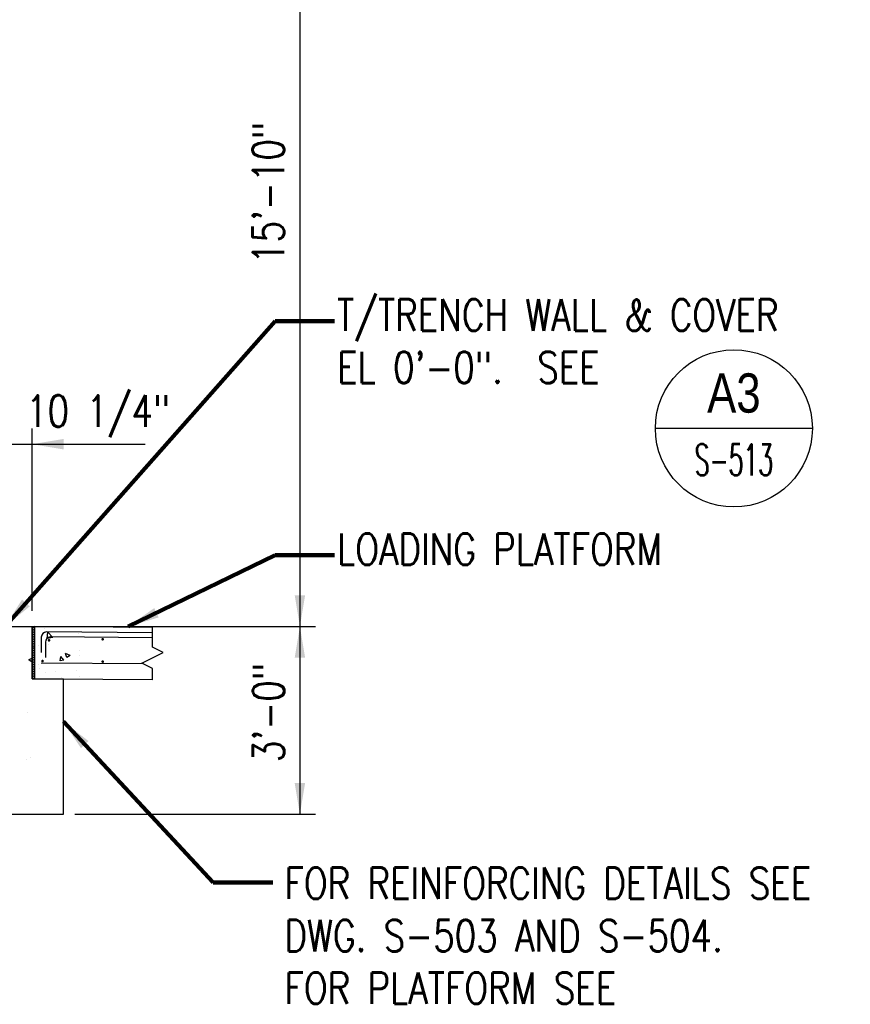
# Model space of a CAD drawing. Header units: inches. Extents: x -9715 to 32893, y -15613 to -1138.
# Tile 158 of 256: x 7991 to 8149, y -5745 to -5557. Entities that reach past the tile are written whole.
import ezdxf
from ezdxf.enums import TextEntityAlignment as Align

# ---------------------------------------------------------------- set-up
doc = ezdxf.new("R2010")
doc.units = ezdxf.units.IN
doc.header["$MEASUREMENT"] = 0
doc.layers.get('0').update_dxf_attribs({"color": 252})
for name, color, linetype in [('S-ANNO-DIMS', 2, 'Continuous'), ('S-ANNO-SYMB', 2, 'Continuous'), ('S-ANNO-TEXT', 2, 'Continuous'), ('S1', 2, 'Continuous'), ('S3', 4, 'Continuous'), ('S6', 1, 'Continuous')]:
    doc.layers.add(name, color=color, linetype=linetype)
doc.styles.add('125', font='romans.shx', dxfattribs={"width": 0.8, "height": 2})
doc.styles.add('DIM', font='ROMANS.shx', dxfattribs={"width": 0.8})
doc.styles.add('ROMANS', font='ROMANS.shx', dxfattribs={"width": 0.8})
doc.styles.get("Standard").update_dxf_attribs({"font": 'romans.shx', "width": 0.8})
doc.styles.add('TITTEXTL', font='swiss.ttf', dxfattribs={"width": 0.8})
doc.dimstyles.get("Standard").update_dxf_attribs({"dimtxt": 0.18, "dimasz": 0.18, "dimexe": 0.18, "dimexo": 0.0625, "dimgap": 0.09, "dimtad": 0, "dimtih": 1, "dimtoh": 1, "dimdec": 4, "dimzin": 0, "dimdsep": 46, "dimtxsty": 'Standard', "dimcen": 0.09, "dimadec": 0, "dimazin": 0, "dimtfac": 1, "dimtdec": 4, "dimtofl": 0, "dimtmove": 0, "dimatfit": 3, "dimfxl": 1, "dimtolj": 1, "dimtzin": 0, "dimarcsym": 0})

# ---------------------------------------------------------------- blocks, each defined once
blk = doc.blocks.new('*X46')
at = {"color": 0}
for p, q in [((1833.86, 1475.95), (1833.86, 1475.95)), ((1838.87, 1475.72), (1838.87, 1475.72)), ((1844.4, 1469.24), (1844.4, 1469.24)), ((1846.53, 1466.57), (1848.94, 1469.44)), ((1849.52, 1466.3), (1848.94, 1469.44)), ((1839.9, 1465.47), (1839.9, 1465.47)), ((1846.53, 1466.57), (1849.52, 1466.3)), ((1838.26, 1459.08), (1838.26, 1459.08)), ((1852.7, 1460), (1852.7, 1460)), ((1850.61, 1449.41), (1850.61, 1449.41)), ((1845.69, 1448.25), (1845.69, 1448.25)), ((1863.62, 1446.18), (1863.62, 1446.18)), ((1864.68, 1449.02), (1864.68, 1449.02)), ((1835.52, 1444.01), (1835.52, 1444.01)), ((1837.65, 1442.44), (1837.65, 1442.44)), ((1839.22, 1438.11), (1842.72, 1439.45)), ((1839.22, 1438.11), (1841.71, 1436.43)), ((1841.71, 1436.43), (1842.73, 1439.45)), ((1876.63, 1434.33), (1876.63, 1434.33)), ((1853.47, 1428.96), (1855.88, 1431.83)), ((1856.45, 1428.69), (1855.88, 1431.83)), ((1864.11, 1432.68), (1864.11, 1432.68)), ((1832.53, 1428.52), (1832.53, 1428.52)), ((1853.47, 1428.96), (1856.45, 1428.7)), ((1863.01, 1429.54), (1863.01, 1429.54)), ((1837.04, 1425.79), (1837.04, 1425.79)), ((1840.87, 1423.86), (1840.87, 1423.86)), ((1854.62, 1426.52), (1854.62, 1426.52)), ((1867.56, 1422.73), (1867.56, 1422.73)), ((1869.07, 1417.97), (1872.57, 1419.32)), ((1871.56, 1416.3), (1872.57, 1419.32)), ((1851.41, 1417.14), (1851.41, 1417.14)), ((1869.07, 1417.97), (1871.56, 1416.3)), ((1878.1, 1416.02), (1878.1, 1416.02)), ((1850.96, 1412.96), (1850.96, 1412.96)), ((1862.4, 1412.89), (1862.4, 1412.89)), ((1863.47, 1414.61), (1863.47, 1414.61)), ((1832.15, 1408.37), (1832.78, 1409.03)), ((1833.34, 1404.28), (1832.78, 1409.03)), ((1836.43, 1409.15), (1836.43, 1409.15)), ((1832.15, 1404.46), (1833.34, 1404.28)), ((1852.55, 1396.68), (1852.55, 1396.68)), ((1857.61, 1397.32), (1857.61, 1397.32)), ((1869.26, 1397.38), (1869.26, 1397.38)), ((1882.25, 1396.69), (1882.27, 1396.72)), ((1882.25, 1396.69), (1882.28, 1396.69)), ((1837.8, 1393.24), (1837.8, 1393.24)), ((1850.32, 1394.89), (1850.32, 1394.89)), ((1860.4, 1391.35), (1862.81, 1394.22)), ((1861.8, 1396.25), (1861.8, 1396.25)), ((1863.39, 1391.08), (1862.81, 1394.22)), ((1835.83, 1392.5), (1835.83, 1392.5)), ((1860.4, 1391.35), (1863.39, 1391.09)), ((1864.53, 1385.71), (1864.53, 1385.71)), ((1856.9, 1381.72), (1860.4, 1383.06)), ((1856.9, 1381.72), (1859.39, 1380.04)), ((1859.39, 1380.04), (1860.41, 1383.06)), ((1835.37, 1380.7), (1835.37, 1380.7)), ((1856.1, 1377.66), (1856.1, 1377.66)), ((1861.19, 1379.61), (1861.19, 1379.61)), ((1835.22, 1375.86), (1835.22, 1375.86)), ((1837.17, 1375.17), (1837.17, 1375.17)), ((1847.88, 1371.77), (1847.88, 1371.77)), ((1874.57, 1370.64), (1874.57, 1370.64)), ((1883.63, 1368.21), (1883.63, 1368.21)), ((1854.47, 1363.2), (1854.47, 1363.2)), ((1858.42, 1365.05), (1858.42, 1365.05)), ((1860.58, 1362.96), (1860.58, 1362.96)), ((1885.11, 1363.92), (1885.11, 1363.92)), ((1832.15, 1357.68), (1833.89, 1359.75)), ((1834.47, 1356.61), (1833.89, 1359.75)), ((1834.61, 1359.21), (1834.61, 1359.21)), ((1874.53, 1362.1), (1874.53, 1362.1)), ((1987.44, 1358.97), (1987.44, 1358.97)), ((1991.87, 1359.41), (1991.87, 1359.41)), ((1999.95, 1360.62), (1999.95, 1360.62)), ((1832.15, 1356.82), (1834.47, 1356.61)), ((1842.95, 1357.94), (1842.95, 1357.94)), ((1867.34, 1353.74), (1869.75, 1356.61)), ((1870.33, 1353.47), (1869.75, 1356.61)), ((1998.2, 1358.4), (1998.2, 1358.4)), ((1835.52, 1347.99), (1839.41, 1352.05)), ((1839.97, 1347.3), (1839.41, 1352.05)), ((1867.34, 1353.74), (1870.33, 1353.48)), ((1903.2, 1350.6), (1904.9, 1352.62)), ((1906.19, 1350.34), (1905.84, 1352.26)), ((1835.52, 1347.99), (1839.97, 1347.3)), ((1885.64, 1349.84), (1885.64, 1349.84)), ((1903.2, 1350.6), (1906.19, 1350.34)), ((1837.93, 1346.35), (1837.93, 1346.35)), ((1844.74, 1345.46), (1848.24, 1346.8)), ((1844.74, 1345.46), (1847.22, 1343.78)), ((1847.23, 1343.78), (1848.24, 1346.8)), ((1859.97, 1346.32), (1859.97, 1346.32)), ((1864.62, 1345.22), (1864.62, 1345.22)), ((1873.89, 1344.03), (1873.89, 1344.03)), ((1888.88, 1339.71), (1892.77, 1343.77)), ((1891.31, 1344.1), (1891.31, 1344.1)), ((1893.33, 1339.02), (1892.78, 1343.77)), ((1892.83, 1346.52), (1892.83, 1346.52)), ((1961.93, 1343.66), (1961.93, 1343.66)), ((1974.93, 1344.32), (1977.34, 1347.2)), ((1974.93, 1344.32), (1977.92, 1344.06)), ((1977.92, 1344.06), (1977.34, 1347.2)), ((1987.19, 1346.86), (1987.19, 1346.86)), ((1834, 1342.57), (1834, 1342.57)), ((1861.37, 1342.38), (1861.37, 1342.38)), ((1910.72, 1343.38), (1910.72, 1343.38)), ((1916.59, 1341.45), (1920.1, 1342.8)), ((1916.59, 1341.45), (1919.08, 1339.78)), ((1918, 1342.97), (1918, 1342.97)), ((1919.08, 1339.78), (1920.1, 1342.8)), ((1936.26, 1340.14), (1936.26, 1340.14)), ((1971.38, 1340.71), (1971.38, 1340.71)), ((1986.8, 1340.9), (1986.8, 1340.9)), ((1881.56, 1338.37), (1881.56, 1338.37)), ((1888.88, 1339.71), (1893.33, 1339.02)), ((1910.29, 1336.39), (1910.29, 1336.39)), ((1951.86, 1337.41), (1951.86, 1337.41)), ((1974.28, 1339.25), (1974.28, 1339.25)), ((1988.45, 1337.45), (1991.95, 1338.79)), ((1988.45, 1337.45), (1990.94, 1335.77)), ((1990.94, 1335.77), (1991.95, 1338.79)), ((1998.08, 1339.58), (1998.08, 1339.58)), ((1852.4, 1333.37), (1852.4, 1333.37)), ((1885.04, 1333.19), (1885.04, 1333.19)), ((1922.7, 1332.4), (1922.7, 1332.4)), ((1923.77, 1332.6), (1923.77, 1332.6)), ((1942.24, 1331.44), (1946.14, 1335.5)), ((1942.71, 1335.1), (1942.71, 1335.1)), ((1946.69, 1330.75), (1946.14, 1335.49)), ((1859.36, 1329.67), (1859.36, 1329.67)), ((1911.25, 1330.95), (1911.25, 1330.95)), ((1942.24, 1331.44), (1946.69, 1330.75)), ((1986.58, 1330.22), (1986.58, 1330.22)), ((1833.39, 1325.92), (1833.39, 1325.92)), ((1874.58, 1325.33), (1878.08, 1326.67)), ((1874.58, 1325.33), (1877.07, 1323.65)), ((1877.07, 1323.65), (1878.09, 1326.67)), ((1879.67, 1326.8), (1879.67, 1326.8)), ((1893.54, 1327.4), (1893.54, 1327.4)), ((1961.32, 1327.02), (1961.32, 1327.02)), ((1995.6, 1323.16), (1999.5, 1327.22)), ((1999.66, 1325.82), (1999.5, 1327.22)), ((1838.41, 1319.27), (1840.83, 1322.14)), ((1841.4, 1319), (1840.83, 1322.14)), ((1848.22, 1322.66), (1848.22, 1322.66)), ((1860.74, 1324.3), (1860.74, 1324.3)), ((1864.39, 1322.39), (1864.39, 1322.39)), ((1935.65, 1323.5), (1935.65, 1323.5)), ((1946.44, 1321.32), (1949.94, 1322.67)), ((1946.44, 1321.32), (1948.93, 1319.65)), ((1948.93, 1319.64), (1949.94, 1322.67)), ((1973.65, 1321.18), (1973.65, 1321.18)), ((1992.58, 1323.67), (1992.58, 1323.67)), ((1995.6, 1323.16), (1999.15, 1322.61)), ((1835.23, 1317.39), (1835.23, 1317.39)), ((1838.41, 1319.27), (1841.4, 1319)), ((1854.88, 1319.67), (1854.88, 1319.67)), ((1874.28, 1316.13), (1876.69, 1319)), ((1877.27, 1315.86), (1876.69, 1319)), ((1881.57, 1318.55), (1881.57, 1318.55)), ((1908.26, 1317.42), (1908.26, 1317.42)), ((1909.68, 1319.75), (1909.68, 1319.75)), ((1961.13, 1319.53), (1961.13, 1319.53)), ((1970.96, 1319.91), (1970.96, 1319.91)), ((1838.73, 1314.08), (1838.73, 1314.08)), ((1874.28, 1316.13), (1877.27, 1315.87)), ((1884.43, 1316.55), (1884.43, 1316.55)), ((1910.14, 1312.99), (1912.55, 1315.86)), ((1913.13, 1312.73), (1912.55, 1315.86)), ((1929.55, 1315.38), (1929.55, 1315.38)), ((1934.96, 1316.29), (1934.96, 1316.29)), ((1941.8, 1314.9), (1941.8, 1314.9)), ((1961.65, 1315.16), (1961.65, 1315.16)), ((1985.97, 1313.57), (1985.97, 1313.57)), ((1988.34, 1314.03), (1988.34, 1314.03)), ((1832.57, 1309.2), (1836.07, 1310.55)), ((1835.06, 1307.52), (1836.07, 1310.54)), ((1858.76, 1313.03), (1858.76, 1313.03)), ((1865.43, 1312.96), (1865.43, 1312.96)), ((1892.12, 1311.83), (1892.12, 1311.83)), ((1898.1, 1311.23), (1898.1, 1311.23)), ((1910.14, 1312.99), (1913.13, 1312.73)), ((1910.62, 1312.88), (1910.62, 1312.88)), ((1912.64, 1309.9), (1912.64, 1309.9)), ((1918.81, 1310.7), (1918.81, 1310.7)), ((1946, 1309.85), (1948.41, 1312.73)), ((1946, 1309.85), (1948.99, 1309.59)), ((1948.99, 1309.59), (1948.42, 1312.72)), ((1960.72, 1310.37), (1960.72, 1310.37)), ((1807.53, 1306.08), (1807.53, 1306.08)), ((1832.57, 1309.2), (1835.06, 1307.52)), ((1832.79, 1309.28), (1832.79, 1309.28)), ((1866.52, 1307.08), (1866.52, 1307.08)), ((1935.04, 1306.85), (1935.04, 1306.85)), ((1945.5, 1309.57), (1945.5, 1309.57)), ((1972.19, 1308.45), (1972.19, 1308.45)), ((1981.87, 1306.72), (1984.28, 1309.59)), ((1981.87, 1306.72), (1984.86, 1306.45)), ((1984.86, 1306.45), (1984.28, 1309.59)), ((1998.88, 1307.32), (1998.88, 1307.32)), ((1835.07, 1302.94), (1835.07, 1302.94)), ((1847.58, 1304.58), (1847.58, 1304.58)), ((1883.48, 1304.89), (1883.48, 1304.89)), ((1976.29, 1301.19), (1979.79, 1302.54)), ((1978.77, 1299.51), (1979.79, 1302.54)), ((1979.43, 1303.95), (1979.43, 1303.95)), ((2037, 1304.2), (2037, 1304.2)), ((1854.32, 1299.89), (1854.32, 1299.89)), ((1883.82, 1299.9), (1883.82, 1299.9)), ((1947.98, 1299.81), (1947.98, 1299.81)), ((1960.49, 1301.46), (1960.49, 1301.46)), ((1976.29, 1301.19), (1978.77, 1299.52)), ((1818.24, 1295.39), (1818.24, 1295.39)), ((1825.16, 1294.88), (1825.16, 1294.88)), ((1842.15, 1291.01), (1846.04, 1295.07)), ((1846.6, 1290.32), (1846.04, 1295.06)), ((1858.15, 1296.38), (1858.15, 1296.38)), ((1985.36, 1296.93), (1985.36, 1296.93)), ((1998.05, 1295.08), (1998.05, 1295.08)), ((2048.14, 1297.19), (2049.45, 1297.69)), ((2048.14, 1297.19), (2049.45, 1296.31)), ((1832.18, 1292.63), (1832.18, 1292.63)), ((1842.15, 1291.01), (1846.59, 1290.32)), ((1844.94, 1294.26), (1844.94, 1294.26)), ((2029.31, 1292.53), (2029.31, 1292.53)), ((1978.39, 1288.62), (1978.39, 1288.62)), ((1997.85, 1288.39), (1997.85, 1288.39)), ((2005.08, 1287.49), (2005.08, 1287.49)), ((2010.37, 1290.04), (2010.37, 1290.04)), ((2036.4, 1287.55), (2036.4, 1287.55)), ((2039.19, 1289.11), (2039.19, 1289.11)), ((1821.91, 1283.22), (1821.91, 1283.22)), ((2010.03, 1284.1), (2010.03, 1284.1)), ((2010.72, 1284.03), (2010.72, 1284.03)), ((2031.77, 1286.36), (2031.77, 1286.36)), ((1984.76, 1280.28), (1984.76, 1280.28)), ((2006.13, 1281.06), (2009.63, 1282.41)), ((2006.13, 1281.06), (2008.62, 1279.38)), ((2008.62, 1279.38), (2009.63, 1282.4)), ((1980.88, 1279.1), (1980.88, 1279.1)), ((2047.73, 1276.97), (2047.73, 1276.97)), ((1988.8, 1269.11), (1991.21, 1271.98)), ((1991.79, 1268.84), (1991.22, 1271.98)), ((2016.15, 1272.81), (2016.15, 1272.81)), ((1984.7, 1268.67), (1984.7, 1268.67)), ((1988.8, 1269.11), (1991.79, 1268.84)), ((1997.22, 1270.32), (1997.22, 1270.32)), ((2002.23, 1266.18), (2006.13, 1270.24)), ((2006.68, 1265.49), (2006.13, 1270.24)), ((2024.67, 1265.97), (2027.08, 1268.84)), ((2027.66, 1265.7), (2027.08, 1268.84)), ((2035.79, 1270.91), (2035.79, 1270.91)), ((1964.12, 1264.94), (1967.62, 1266.28)), ((1964.12, 1264.94), (1966.61, 1263.26)), ((1966.61, 1263.26), (1967.62, 1266.28)), ((2002.23, 1266.18), (2006.68, 1265.49)), ((2010.12, 1267.39), (2010.12, 1267.39)), ((2024.67, 1265.97), (2027.66, 1265.71)), ((2029.13, 1266.6), (2029.13, 1266.6)), ((1968.65, 1263.07), (1968.65, 1263.07)), ((1984.15, 1263.64), (1984.15, 1263.64)), ((1995.35, 1261.94), (1995.35, 1261.94)), ((1999.97, 1261.6), (1999.97, 1261.6)), ((2022.04, 1260.81), (2022.04, 1260.81)), ((2035.98, 1260.93), (2039.48, 1262.27)), ((2035.98, 1260.93), (2038.46, 1259.25)), ((2038.46, 1259.25), (2039.48, 1262.27)), ((1933.22, 1256.92), (1933.22, 1256.92)), ((1952.51, 1257.48), (1952.51, 1257.48)), ((1958.89, 1260.44), (1958.89, 1260.44)), ((2034.58, 1257.25), (2034.58, 1257.25)), ((2047.09, 1258.89), (2047.09, 1258.89)), ((2048.73, 1259.69), (2048.73, 1259.69)), ((1970.81, 1256.59), (1970.81, 1256.59)), ((1979.2, 1256.35), (1979.2, 1256.35)), ((2003, 1253.09), (2003, 1253.09)), ((2005.89, 1255.23), (2005.89, 1255.23)), ((2032.58, 1254.1), (2032.58, 1254.1)), ((2035.18, 1254.26), (2035.18, 1254.26)), ((1924.6, 1247.13), (1925.61, 1250.15)), ((1925.61, 1250.15), (1925.61, 1250.15)), ((1941.65, 1251.59), (1941.65, 1251.59)), ((1984.06, 1250.6), (1984.06, 1250.6)), ((2009.51, 1250.74), (2009.51, 1250.74)), ((1923.97, 1247.56), (1924.6, 1247.13)), ((1971.55, 1248.95), (1971.55, 1248.95)), ((1983.54, 1246.99), (1983.54, 1246.99)), ((1993.96, 1244.8), (1997.47, 1246.15)), ((1996.45, 1243.13), (1997.47, 1246.15)), ((1921.03, 1242.3), (1921.03, 1242.3)), ((1939.97, 1244.79), (1939.97, 1244.79)), ((1958.28, 1243.79), (1958.28, 1243.79)), ((1993.96, 1244.8), (1996.45, 1243.13)), ((1924.05, 1237.82), (1926.43, 1240.64)), ((1926.95, 1237.82), (1926.43, 1240.64)), ((1932.02, 1238.78), (1932.02, 1238.78)), ((1932.61, 1240.27), (1932.61, 1240.27)), ((2033.94, 1239.17), (2033.94, 1239.17))]:
    blk.add_line(p, q, dxfattribs=at)
blk = doc.blocks.new('Anno_Section_A2')
at = {"color": 0, "linetype": 'ByBlock', "lineweight": -2}
blk.add_line((2.5, 0), (-2.5, 0), dxfattribs=at)
blk.add_circle((0, 0), 2.5, dxfattribs=at)
at = {"color": 0, "linetype": 'ByBlock', "lineweight": -2, "style": 'ROMANS', "width": 0.8}
blk.add_attdef('NUMBER', text='', height=1, dxfattribs=at).set_placement((0, 0.5), align=Align.CENTER)
blk.add_attdef('SHEET', text='', height=0.75, dxfattribs=at).set_placement((0, -0.5), align=Align.TOP_CENTER)
blk = doc.blocks.new('*X761')
at = {"color": 0}
for p, q in [((1675.95, 1205.11), (1675.95, 1205.11)), ((1679.22, 1206.54), (1679.22, 1206.54)), ((1695.32, 1201.87), (1699.21, 1205.93)), ((1699.77, 1201.18), (1699.21, 1205.93)), ((1701.92, 1208.86), (1701.92, 1208.86)), ((1695.32, 1201.87), (1699.77, 1201.18)), ((1698.8, 1196.84), (1698.8, 1196.84)), ((1706.27, 1196.03), (1706.27, 1196.03)), ((1674.69, 1191.88), (1674.69, 1191.88)), ((1675.35, 1188.47), (1675.35, 1188.47)), ((1682.21, 1188.31), (1685.71, 1189.65)), ((1682.21, 1188.31), (1684.69, 1186.63)), ((1684.7, 1186.63), (1685.71, 1189.65)), ((1701.31, 1192.22), (1701.31, 1192.22)), ((1686.85, 1184.52), (1689.26, 1187.39)), ((1686.85, 1184.52), (1689.84, 1184.25)), ((1689.84, 1184.25), (1689.26, 1187.39)), ((1706.31, 1181.71), (1706.31, 1181.71)), ((1677.15, 1176.71), (1677.15, 1176.71)), ((1693.11, 1176.31), (1693.11, 1176.31)), ((1700.71, 1175.57), (1700.71, 1175.57)), ((1705.63, 1177.96), (1705.63, 1177.96)), ((1674.74, 1171.82), (1674.74, 1171.82)), ((1689.07, 1171.29), (1689.07, 1171.29))]:
    blk.add_line(p, q, dxfattribs=at)
blk = doc.blocks.new('*X779')
at = {"color": 0}
for p, q in [((1129.4, 1205.42), (1131.16, 1207.18)), ((1129.4, 1203.65), (1131.4, 1205.65)), ((1129.4, 1201.88), (1131.4, 1203.88)), ((1129.4, 1200.11), (1131.4, 1202.11)), ((1129.4, 1198.35), (1131.4, 1200.35)), ((1129.4, 1196.58), (1131.4, 1198.58)), ((1129.4, 1194.81), (1131.4, 1196.81)), ((1129.4, 1193.04), (1131.4, 1195.04)), ((1129.4, 1191.28), (1131.4, 1193.28)), ((1129.4, 1189.51), (1131.4, 1191.51)), ((1129.4, 1187.74), (1131.4, 1189.74)), ((1129.4, 1185.97), (1131.4, 1187.97)), ((1129.4, 1184.2), (1131.4, 1186.2)), ((1129.4, 1182.44), (1131.4, 1184.44)), ((1129.4, 1180.67), (1131.4, 1182.67)), ((1129.4, 1178.9), (1131.4, 1180.9)), ((1129.4, 1177.13), (1131.4, 1179.13)), ((1129.4, 1175.37), (1131.4, 1177.37)), ((1129.4, 1173.6), (1131.4, 1175.6)), ((1129.4, 1171.83), (1131.4, 1173.83)), ((1129.4, 1170.06), (1131.4, 1172.06)), ((1129.4, 1168.29), (1131.4, 1170.29)), ((1130.06, 1167.18), (1131.4, 1168.53))]:
    blk.add_line(p, q, dxfattribs=at)

msp = doc.modelspace()

# ---------------------------------------------------------------- linework, layer by layer
at = {"layer": 'S-ANNO-DIMS'}
for p, q in [((8044.29271, -5427.1883), (8044.29271, -5709.02789)), ((7993.16254, -5670.18331), (7993.16254, -5635.38965)), ((7933.90679, -5638.37769), (8014.75346, -5638.37769)), ((7993.22243, -5673.17921), (8047.28076, -5673.17136)), ((8001.29485, -5709.02789), (8047.28076, -5709.02789))]:
    msp.add_line(p, q, dxfattribs=at)
for points in [[(7999.13863, -5637.38168), (7999.13863, -5639.37371), (7993.16254, -5638.37769)], [(8045.28873, -5667.19527), (8043.2967, -5667.19527), (8044.29271, -5673.17136)], [(8045.28873, -5679.14744), (8043.2967, -5679.14744), (8044.29271, -5673.17136)], [(8045.28873, -5703.0518), (8043.2967, -5703.0518), (8044.29271, -5709.02789)]]:
    msp.add_solid(points, dxfattribs=at)
at = {"layer": 'S1', "color": 3}
for p, q in [((7993.16254, -5683.17136), (7993.16254, -5673.16064)), ((7993.16254, -5673.17136), (7993.16254, -5683.17136)), ((8016.15139, -5673.33556), (7993.66254, -5673.17493)), ((7993.66254, -5683.17493), (7993.66254, -5673.17493)), ((8016.15139, -5683.33556), (7997.16254, -5683.19993)), ((7837.13903, -5709.02789), (7999.10784, -5709.02789))]:
    msp.add_line(p, q, dxfattribs=at)
at = {"layer": 'S1', "color": 2}
for p, q in [((8016.15139, -5677.11249), (8016.15139, -5673.33556)), ((8018.18725, -5678.13042), (8016.15139, -5677.11249)), ((8014.11554, -5680.16627), (8018.18725, -5678.13042)), ((8016.15139, -5681.1842), (8014.11554, -5680.16627)), ((8016.15139, -5683.33556), (8016.15139, -5681.1842))]:
    msp.add_line(p, q, dxfattribs=at)
at = {"layer": 'S1', "color": 4}
msp.add_line((7997.16254, -5683.19993), (7993.16254, -5683.17136), dxfattribs=at)
at = {"layer": 'S1', "color": 3}
for points in [[(7988.60994, -5673.17136), (7993.16254, -5673.17136)], [(7993.16254, -5683.17136), (7999.10784, -5683.17136)], [(7999.10784, -5709.02789), (7999.10784, -5683.17136)]]:
    msp.add_lwpolyline(points, dxfattribs=at)
at = {"layer": 'S3', "color": 4}
for p, q in [((8016.15139, -5674.36687), (7995.88769, -5674.22213)), ((7994.88769, -5675.22213), (7994.88769, -5678.12322)), ((8016.15139, -5675.3129), (7996.6668, -5675.17373)), ((7995.6668, -5676.17373), (7995.6668, -5679.07482)), ((8014.42206, -5680.31953), (7994.87937, -5680.17994))]:
    msp.add_line(p, q, dxfattribs=at)
at = {"layer": 'S3', "color": 4, "const_width": 0.25}
for points in [[(7996.25477, -5675.81632, 1), (7996.50477, -5675.81632, 1)], [(8006.49803, -5675.61153, 1), (8006.74803, -5675.61153, 1)], [(7995.00542, -5679.76807, 1), (7995.25542, -5679.76807, 1)], [(8006.49847, -5679.88158, 1), (8006.74847, -5679.88158, 1)]]:
    msp.add_lwpolyline(points, format="xyb", close=True, dxfattribs=at)
at = {"layer": 'S3', "color": 4}
for centre in [(7995.88769, -5675.22213), (7996.6668, -5676.17373)]:
    msp.add_arc(centre, 1, 90, 180, dxfattribs=at)

# ---------------------------------------------------------------- block references
at = {"layer": 'S-ANNO-SYMB'}
ref = msp.add_blockref('Anno_Section_A2', (8127.18698, -5635.35466), dxfattribs=dict(at, xscale=6, yscale=6, zscale=5.999999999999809))
ref.add_attrib('NUMBER', 'A3', dxfattribs={"layer": '0', "color": 0, "linetype": 'ByBlock', "lineweight": -2, "height": 7.5, "style": 'TITTEXTL', "width": 0.796875}).set_placement((8127.18698, -5632.35466, 125), align=Align.CENTER)
ref.add_attrib('SHEET', 'S-513', dxfattribs={"layer": '0', "color": 0, "linetype": 'ByBlock', "lineweight": -2, "height": 6, "style": 'ROMANS', "width": 0.55}).set_placement((8127.18698, -5638.35466, 125), align=Align.TOP_CENTER)
at = {"layer": 'S6', "color": 1}
for name, p, xscale, yscale, zscale in [('*X46', (6972.52266, -6325.46982), 0.498007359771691, 0.498007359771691, 0.4980073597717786), ('*X779', (8276.01344, -5974.97371), -0.25, 0.25, 0.25), ('*X761', (8420.94325, -5975.76382), -0.25, 0.25, 0.25)]:
    msp.add_blockref(name, p, dxfattribs=dict(at, xscale=xscale, yscale=yscale, zscale=zscale))

# ---------------------------------------------------------------- texts
at = {"layer": 'S-ANNO-TEXT', "style": '125', "width": 0.8}
msp.add_text('15\'-10"', height=6, rotation=90, dxfattribs=at).set_placement((8041.2668, -5603.98961))
msp.add_text('10 1/4"', height=6, dxfattribs=at).set_placement((7991.96711, -5635.04808))
msp.add_text('3\'-0"', height=6, rotation=90, dxfattribs=at).set_placement((8041.30467, -5689.60178), align=Align.CENTER)
at = {"layer": 'S-ANNO-TEXT', "char_height": 6, "attachment_point": 1, "style": '125'}
for s, insert, width in [('T/TRENCH WALL & COVER EL 0\'-0".  SEE ', (8051.38303, -5610.7221), 99.5769169), ('LOADING PLATFORM', (8051.38303, -5655.41609), 99.5769169), ('FOR REINFORCING DETAILS SEE DWG. S-503 AND S-504.  FOR PLATFORM SEE', (8041.36107, -5719.18918), 111.2611952)]:
    msp.add_mtext(s, dxfattribs=dict(at, insert=insert, width=width))

# ---------------------------------------------------------------- leaders
at = {"layer": 'S-ANNO-DIMS'}
for points in [[(7987.98084, -5673.17136), (8039.54322, -5614.8714), (8050.92613, -5614.8714)], [(8011.49518, -5673.17136), (8039.54322, -5659.56539), (8050.92613, -5659.56539)], [(7999.10784, -5691.32876), (8027.70795, -5722.07019), (8039.09086, -5722.07019)]]:
    msp.add_leader(points, dimstyle='Standard', override={"dimasz": 6, "dimexo": 0.0625, "dimgap": 0.1875, "dimtih": 0, "dimtoh": 0, "dimlfac": -1, "dimzin": 3, "dimlunit": 4, "dimtxsty": 'DIM', "dimdle": 0.0625, "dimclrd": 2, "dimclre": 1, "dimclrt": 2, "dimadec": 2, "dimtofl": 1, "dimtmove": 2, "dimfrac": 1, "dimlwd": 65535, "dimlwe": 65535}, dxfattribs=at)

doc.saveas('drawing.dxf')
